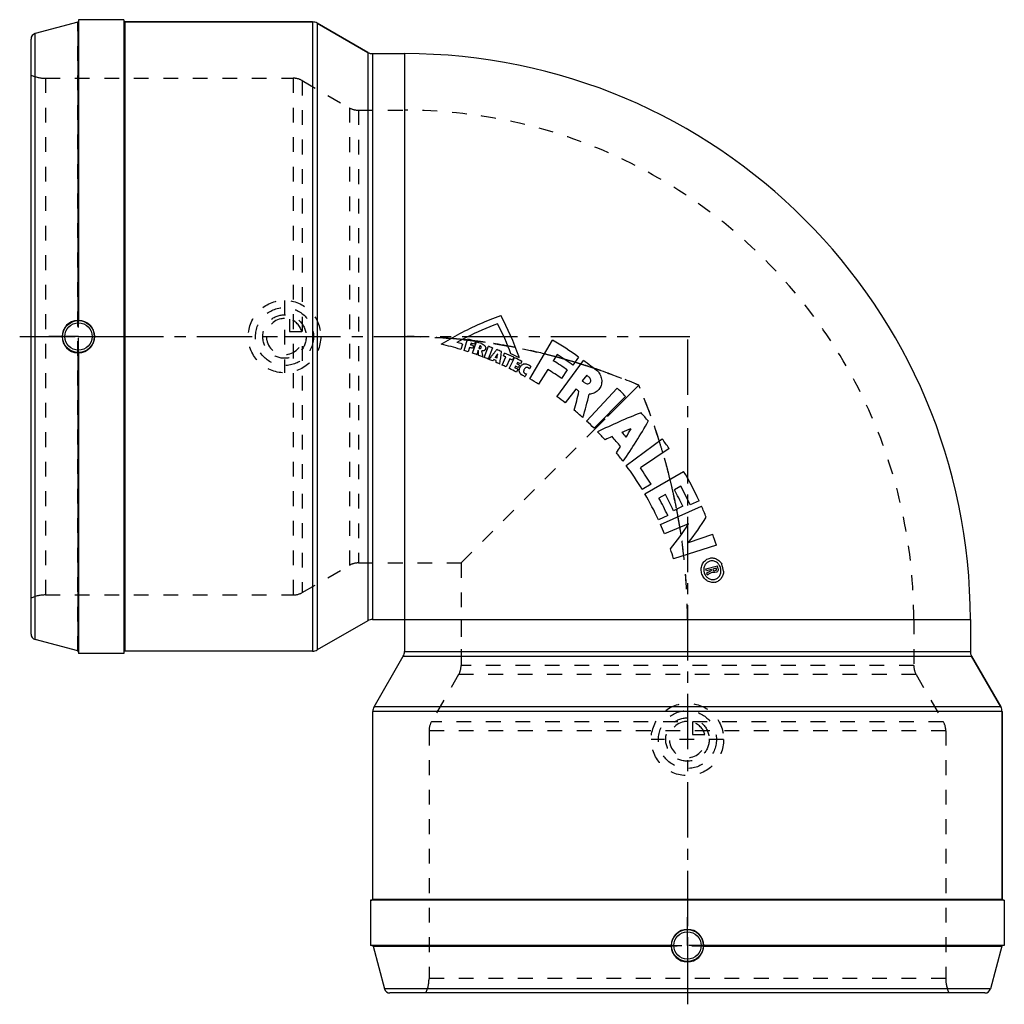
# Model space of a CAD drawing. Header units: millimetres. Extents: x 280 to 715, y 280 to 715.
import ezdxf

# ---------------------------------------------------------------- set-up
doc = ezdxf.new("R2010")
doc.units = ezdxf.units.MM
doc.header["$LTSCALE"] = 65.185185
doc.linetypes.add('CENTER', pattern=[0.6, 0.375, -0.075, 0.075, -0.075])
doc.linetypes.add('HIDDEN', pattern=[0.2, 0.1, -0.1])
for name, color, linetype in [('ACHSE_S', 7, 'CONTINUOUS'), ('KOERPER', 7, 'CONTINUOUS'), ('KONST.EL_MIT_GEO', 7, 'CONTINUOUS'), ('KURVEN', 7, 'CONTINUOUS')]:
    doc.layers.add(name, color=color, linetype=linetype)

msp = doc.modelspace()

# ---------------------------------------------------------------- linework, layer by layer
at = {"layer": 'ACHSE_S', "color": 2, "linetype": 'CENTER'}
for p, q in [((280, 575), (576.03, 575)), ((575, 573.65), (575, 280))]:
    msp.add_line(p, q, dxfattribs=at)
at = {"layer": 'KOERPER', "color": 7, "linetype": 'Continuous'}
for p, q in [((305.63, 713.9), (305.63, 582.17)), ((306, 715), (306, 582.12)), ((326, 715), (306, 715)), ((326, 715), (326, 435)), ((409.43, 714), (326.5, 714)), ((433.82, 700.54), (411.43, 713.46)), ((435.82, 700), (450, 700)), ((450, 700), (450, 435.82)), ((305.63, 567.83), (305.63, 436.1)), ((306, 567.88), (306, 435)), ((433.82, 449.46), (411.43, 436.54)), ((435.82, 450), (700, 450)), ((700, 450), (700, 435.82)), ((326, 435), (306, 435)), ((409.43, 436), (326.5, 436)), ((436.54, 411.43), (449.46, 433.82)), ((713.46, 411.43), (700.54, 433.82)), ((436, 326.5), (436, 409.43)), ((714, 326.5), (714, 409.43)), ((715, 326), (435, 326)), ((435, 326), (435, 306)), ((715, 326), (715, 306)), ((567.88, 306), (435, 306)), ((436.1, 305.63), (567.83, 305.63)), ((715, 306), (582.12, 306)), ((582.17, 305.63), (713.9, 305.63))]:
    msp.add_line(p, q, dxfattribs=at)
at = {"layer": 'KOERPER', "color": 8, "linetype": 'HIDDEN'}
for p, q in [((429.65, 675), (450, 675)), ((306, 567.88), (306, 582.12)), ((450.46, 575), (450, 575)), ((477.82, 573.45), (477.72, 573.46)), ((478.37, 573.39), (477.82, 573.45)), ((481.31, 573.04), (481.05, 573.07)), ((481.85, 572.97), (481.31, 573.04)), ((485.82, 572.43), (485.33, 572.5)), ((516.83, 566.07), (516.43, 566.17)), ((517.16, 565.98), (516.83, 566.07)), ((525.31, 563.66), (524.85, 563.79)), ((528.48, 562.68), (527.88, 562.87)), ((553.55, 553.55), (475, 475)), ((548.13, 548.13), (553.55, 553.55)), ((547.48, 547.48), (548.13, 548.13)), ((534.11, 534.11), (547.48, 547.48)), ((562.4, 529.37), (562.56, 528.87)), ((570.17, 499.16), (570.25, 498.74)), ((570.25, 498.74), (570.32, 498.36)), ((429.65, 475), (475, 475)), ((475, 475), (475, 429.65)), ((575, 450), (575, 450.46)), ((675, 450), (675, 429.65)), ((582.12, 306), (567.88, 306))]:
    msp.add_line(p, q, dxfattribs=at)
at = {"layer": 'KOERPER', "color": 2, "linetype": 'CENTER'}
for p, q in [((306, 575), (292.87, 575)), ((306, 575), (319.13, 575)), ((575, 306), (575, 318.53)), ((575, 306), (575, 293.47))]:
    msp.add_line(p, q, dxfattribs=at)
at = {"layer": 'KOERPER', "color": 7, "linetype": 'Continuous'}
for centre, radius, start, end in [((450, 450), 250, 0, 90), ((305.9, 575), 7.17, 92.1973, 267.7993), ((305.99, 574.99), 7.12, 270.041, 89.956), ((575.01, 305.99), 7.12, 0.041, 179.956), ((575, 305.9), 7.17, 182.1973, 357.7993)]:
    msp.add_arc(centre, radius, start, end, dxfattribs=at)
at = {"layer": 'KOERPER', "color": 8, "linetype": 'HIDDEN'}
for centre, radius, start, end in [((450, 450), 225, 0, 90), ((449.96, 323.67), 251.33, 85.3088, 89.8843), ((449.84, 322.2), 252.8, 84.6753, 85.3094), ((449.76, 321.39), 253.62, 84.1649, 84.6754), ((449.69, 320.67), 254.34, 83.6718, 84.165), ((449.6, 319.83), 255.19, 83.1016, 83.5256), ((449.55, 319.41), 255.61, 82.92, 83.1016), ((449.43, 318.54), 256.49, 82.2328, 82.7393), ((449.33, 317.75), 257.29, 81.9566, 82.2329), ((448.91, 314.97), 260.1, 79.641, 81.8422), ((448.29, 311.48), 263.64, 78.9009, 79.6438), ((447.27, 306.46), 268.77, 76.1064, 78.8935), ((445.79, 300.36), 275.04, 75.1174, 76.1126), ((444.75, 296.47), 279.07, 74.2236, 74.9624), ((443.85, 293.29), 282.37, 73.3311, 74.2233), ((442.8, 289.77), 286.05, 72.6976, 73.2357), ((441.49, 285.6), 290.41, 71.5162, 72.5712), ((440.27, 281.93), 294.28, 71.0232, 71.5174), ((439.67, 280.18), 296.14, 70.8417, 71.0235), ((436.19, 270.48), 306.44, 67.4817, 70.8231), ((274.48, 437.75), 302.15, 17.6533, 22.5372), ((290.04, 442.89), 285.76, 16.4342, 17.5104), ((297.31, 445), 278.19, 13.9217, 16.4399), ((303.68, 446.61), 271.62, 12.8815, 13.9151), ((305.72, 447.08), 269.53, 12.6426, 12.8804), ((308.38, 447.67), 266.8, 11.127, 12.6446), ((311.73, 448.34), 263.39, 10.3115, 10.9482), ((313.91, 448.73), 261.17, 9.2319, 10.3121), ((315.83, 449.05), 259.23, 8.5062, 9.2313), ((318.48, 449.43), 256.54, 6.4553, 8.5082), ((323.15, 449.94), 251.85, 0.1042, 6.4602)]:
    msp.add_arc(centre, radius, start, end, dxfattribs=at)
for points, knots in [([(306, 582.15), (306, 582.16), (305.95, 582.16), (305.89, 582.17), (305.77, 582.17), (305.68, 582.17), (305.63, 582.17)], [0, 0, 0, 0, 0.074532, 0.280746, 0.600763, 1, 1, 1, 1]), ([(450.4, 575), (468.05, 574.97), (503.43, 571.11), (537.26, 560.3), (553.55, 553.55)], [0, 0, 0, 0, 0.500164, 1, 1, 1, 1]), ([(575, 450.46), (574.97, 468.1), (571.1, 503.46), (560.3, 537.27), (553.55, 553.55)], [0, 0, 0, 0, 0.500164, 1, 1, 1, 1]), ([(567.85, 306), (567.84, 306), (567.84, 305.95), (567.83, 305.89), (567.83, 305.77), (567.83, 305.68), (567.83, 305.63)], [0, 0, 0, 0, 0.074548, 0.28078, 0.600779, 1, 1, 1, 1])]:
    msp.add_open_spline(points, degree=3, knots=knots, dxfattribs=at)
at = {"layer": 'KOERPER', "color": 7, "linetype": 'Continuous'}
for points, knots in [([(305.63, 567.83), (305.68, 567.83), (305.77, 567.83), (305.89, 567.83), (305.95, 567.84), (306, 567.84), (306, 567.85)], [0, 0, 0, 0, 0.399237, 0.719254, 0.925468, 1, 1, 1, 1]), ([(582.17, 305.63), (582.17, 305.68), (582.17, 305.77), (582.17, 305.89), (582.16, 305.95), (582.16, 306), (582.15, 306)], [0, 0, 0, 0, 0.399221, 0.71922, 0.925452, 1, 1, 1, 1])]:
    msp.add_open_spline(points, degree=3, knots=knots, dxfattribs=at)
at = {"layer": 'KONST.EL_MIT_GEO', "color": 7, "linetype": 'Continuous'}
for p, q in [((305.63, 713.9), (286.85, 708.87)), ((326.5, 714), (326.5, 436)), ((326.5, 714), (409.43, 714)), ((409.43, 714), (409.43, 436)), ((411.43, 713.46), (411.43, 436.54)), ((411.43, 713.46), (433.82, 700.54)), ((285, 443.55), (285, 706.45)), ((286.85, 441.13), (286.85, 708.87)), ((433.82, 700.54), (433.82, 449.46)), ((435.82, 700), (435.82, 450)), ((435.82, 700), (450, 700)), ((475.57, 571.71), (474.85, 569.33)), ((476.3, 568.89), (477.87, 573.93)), ((478.77, 570.19), (478.15, 568.29)), ((479.4, 572.1), (479.16, 571.37)), ((480.45, 570.94), (480.05, 569.76)), ((480.08, 567.65), (481.79, 572.64)), ((481.29, 572.82), (480.87, 571.6)), ((483.33, 570.94), (482.91, 569.75)), ((483.41, 570.91), (483.33, 570.94)), ((485.15, 565.79), (487.06, 570.72)), ((488.94, 569.98), (486.97, 565.08)), ((505.36, 556.29), (515.33, 573.4)), ((482.61, 568.92), (481.92, 567)), ((493.13, 562.42), (494.77, 566.01)), ((493.69, 566.5), (494.24, 567.72)), ((496.32, 560.91), (498.65, 565.65)), ((498.26, 565.84), (497.67, 564.64)), ((517.45, 567.06), (515.75, 564.34)), ((526.93, 565.96), (524.44, 562.42)), ((496.6, 565.15), (494.9, 561.59)), ((499.03, 561.89), (498.7, 561.25)), ((499.89, 563.6), (499.59, 563)), ((500.83, 562.36), (500.26, 561.26)), ((501.86, 564.02), (501.27, 562.89)), ((505.84, 561.82), (505.22, 560.71)), ((517.38, 548.45), (529.03, 564.46)), ((500.05, 560.55), (499.42, 559.34)), ((503.97, 558.48), (503.32, 557.33)), ((513.35, 560.51), (509.24, 553.95)), ((521.92, 560.27), (519.33, 556.55)), ((530.5, 557.93), (528.53, 555.4)), ((525.75, 551.83), (521, 545.72)), ((530.47, 537.66), (543.95, 552.16)), ((547.68, 548.58), (533.73, 534.52)), ((547.93, 518.08), (563.87, 529.83)), ((566.87, 525.62), (554.29, 516.96)), ((556.24, 505.46), (573.34, 515.44)), ((558.95, 509.75), (555.08, 507.41)), ((565.26, 505.19), (562.44, 503.66)), ((572.06, 508.87), (569.24, 507.35)), ((580.14, 502.47), (576.22, 500.64)), ((566.3, 496), (562.2, 494.09)), ((563.14, 492.02), (581.21, 500.12)), ((572.96, 500.02), (568.87, 498.08)), ((575.53, 492.2), (564.93, 487.86)), ((575.54, 484), (586.16, 487.73)), ((587.8, 482.83), (568.92, 476.86)), ((583.16, 472.34), (588.27, 473.65)), ((585.55, 472.1), (583.36, 471.55)), ((584.51, 471.09), (584.97, 471.33)), ((587.75, 472.64), (586.29, 472.28)), ((586.85, 471.55), (587.59, 471.73)), ((587.79, 470.91), (587.05, 470.74)), ((435.82, 450), (450, 450)), ((450, 450), (450, 435.82)), ((700, 450), (700, 435.82)), ((305.63, 436.1), (286.85, 441.13)), ((450, 435.82), (700, 435.82)), ((449.46, 433.82), (700.54, 433.82)), ((700.54, 433.82), (713.46, 411.43)), ((714, 409.43), (436, 409.43)), ((713.46, 411.43), (436.54, 411.43)), ((714, 409.43), (714, 326.5)), ((436, 326.5), (714, 326.5)), ((436.1, 305.63), (441.13, 286.85)), ((713.9, 305.63), (708.87, 286.85)), ((708.87, 286.85), (441.13, 286.85)), ((706.45, 285), (443.55, 285))]:
    msp.add_line(p, q, dxfattribs=at)
at = {"layer": 'KONST.EL_MIT_GEO', "color": 8, "linetype": 'HIDDEN'}
for p, q in [((305.63, 436.1), (305.63, 713.9)), ((326, 714.5), (326, 435.5)), ((306, 435.63), (306, 713.04)), ((291.33, 689.15), (291.33, 460.85)), ((291.33, 689.15), (400.86, 689.15)), ((400.86, 689.15), (400.86, 460.85)), ((404.86, 688.08), (404.86, 461.92)), ((404.86, 688.08), (425.65, 676.07)), ((425.65, 676.07), (425.65, 473.93)), ((429.65, 675), (429.65, 475)), ((429.65, 675), (450, 675)), ((429.65, 475), (450, 475)), ((404.86, 461.92), (425.65, 473.93)), ((291.33, 460.85), (400.86, 460.85)), ((475, 450), (475, 429.65)), ((675, 450), (675, 429.65)), ((675, 429.65), (475, 429.65)), ((473.93, 425.65), (461.92, 404.86)), ((676.07, 425.65), (473.93, 425.65)), ((676.07, 425.65), (688.08, 404.86)), ((688.08, 404.86), (461.92, 404.86)), ((689.15, 400.86), (460.85, 400.86)), ((460.85, 400.86), (460.85, 291.33)), ((689.15, 400.86), (689.15, 291.33)), ((714.5, 326), (435.5, 326)), ((435.63, 306), (713.04, 306)), ((713.9, 305.63), (436.1, 305.63)), ((689.15, 291.33), (460.85, 291.33))]:
    msp.add_line(p, q, dxfattribs=at)
at = {"layer": 'KONST.EL_MIT_GEO', "color": 7, "linetype": 'Continuous'}
for centre, radius in [((306, 575), 7.05), ((306, 575), 6.05), ((575, 306), 7.05), ((575, 306), 6.05)]:
    msp.add_circle(centre, radius, dxfattribs=at)
at = {"layer": 'KONST.EL_MIT_GEO', "color": 8, "linetype": 'HIDDEN'}
for centre, radius, start, end in [((305.5, 714.38), 0.5, 285, 360), ((326.5, 714.5), 0.5, 180, 189.997), ((291.33, 704.15), 15, 245.0487, 270), ((400.86, 681.15), 8, 60, 90), ((429.65, 683), 8, 240, 270), ((429.65, 467), 8, 90, 120), ((400.86, 468.85), 8, 270, 300), ((291.33, 445.85), 15, 90, 114.9513), ((305.5, 435.62), 0.5, 0, 75), ((326.5, 435.5), 0.5, 169.9996, 180), ((467, 429.65), 8, 330, 360), ((683, 429.65), 8, 180, 210), ((468.85, 400.86), 8, 150, 180), ((681.15, 400.86), 8, 0, 30), ((435.5, 326.5), 0.5, 270, 280.0003), ((445.85, 291.33), 15, 335.0487, 360), ((704.15, 291.33), 15, 180, 204.9513)]:
    msp.add_arc(centre, radius, start, end, dxfattribs=at)
at = {"layer": 'KONST.EL_MIT_GEO', "color": 7, "linetype": 'Continuous'}
for centre, radius, start, end in [((326.5, 714.5), 0.5, 189.997, 270), ((409.43, 710), 4, 60, 90), ((287.5, 706.45), 2.5, 105, 180), ((435.82, 704), 4, 240, 270), ((365.86, 518.04), 143.03, 19.7249, 27.6249), ((540.73, 449.01), 140.7, 110.6299, 116.7087), ((364.18, 516.36), 142.34, 21.014, 26.8672), ((538.68, 453.08), 136.14, 116.9594, 118.7703), ((539.31, 451.86), 137.51, 116.7165, 116.9621), ((434.26, 434.26), 141.04, 73.2727, 76.8906), ((434.26, 434.26), 143.53, 73.2727, 74.2745), ((434.26, 434.26), 146.32, 71.2531, 72.6595), ((434.26, 434.26), 143.03, 71.3289, 71.8678), ((434.26, 434.26), 144.27, 71.3289, 71.8678), ((434.26, 434.26), 145.04, 71.2531, 71.8678), ((434.26, 434.26), 146.32, 70.1306, 71.043), ((434.26, 434.26), 146.32, 68.055, 68.8487), ((434.26, 434.26), 161.04, 54.8684, 59.7741), ((434.26, 434.26), 141.04, 71.8678, 72.6595), ((434.26, 434.26), 141.04, 70.2493, 71.043), ((289.33, 555.86), 193.73, 3.208, 3.8671), ((434.26, 434.26), 141.04, 69.051, 69.8914), ((327.12, 539.21), 159.82, 9.6418, 10.6187), ((434.26, 434.26), 141.04, 68.055, 68.8487), ((694.26, 401.69), 263.59, 141.3344, 141.7329), ((694.6, 401.41), 264.04, 141.0689, 141.3345), ((694.85, 401.21), 264.35, 140.8034, 141.0689), ((695.11, 401), 264.7, 140.538, 140.8034), ((799.86, 355.12), 374.61, 145.4771, 145.7823), ((434.26, 434.26), 142.88, 66.6817, 66.9968), ((434.26, 434.26), 146.32, 66.3938, 67.2867), ((132.42, 640.54), 366.17, 348.1692, 348.4818), ((229.98, 600.18), 264.8, 351.9021, 353.0936), ((434.26, 434.26), 144.98, 65.3297, 65.8005), ((434.26, 434.26), 146.32, 64.0634, 65.8005), ((434.26, 434.26), 147.2, 63.1456, 64.7499), ((434.26, 434.26), 146.32, 62.4819, 63.8922), ((370.51, 519.8), 138.06, 19.3712, 19.6918), ((434.26, 434.26), 156.71, 54.8684, 57.9344), ((434.26, 434.26), 141.04, 67.1349, 67.9092), ((807.82, 351.88), 383.01, 146.2128, 146.3313), ((434.26, 434.26), 141.81, 66.6058, 67.0746), ((116.68, 647.53), 383.01, 347.3492, 347.4676), ((434.26, 434.26), 141.04, 65.7733, 66.5455), ((434.26, 434.26), 141.04, 64.5341, 65.3297), ((434.26, 434.26), 144.98, 64.0634, 64.5341), ((434.26, 434.26), 142.4, 62.4819, 63.0946), ((434.26, 434.26), 143.13, 62.5422, 63.0946), ((434.26, 434.26), 144.36, 62.5422, 63.0946), ((434.26, 434.26), 145.04, 62.4819, 63.0946), ((504.39, 559.74), 3.77, 154.2724, 158.7995), ((504.89, 559.5), 4.32, 152.2866, 154.3202), ((503.33, 560.38), 2.57, 104.7805, 110.0994), ((502.19, 557.88), 5.37, 52.2214, 53.6744), ((502.3, 558.02), 5.19, 47.104, 52.2403), ((434.26, 434.26), 153.5, 55.175, 57.9344), ((434.26, 434.26), 161.04, 50.969, 53.9486), ((434.26, 434.26), 141.04, 62.4819, 63.8922), ((503.13, 560.12), 2.45, 169.7734, 176.0585), ((503.81, 560.54), 3.24, 223.2852, 226.7191), ((434.26, 434.26), 141.04, 60.8183, 61.4822), ((503.95, 560.72), 3.45, 254.4689, 259.4335), ((504.07, 560.01), 1.53, 263.0846, 266.2645), ((434.26, 434.26), 148.97, 55.175, 57.9344), ((434.26, 434.26), 156.71, 51.6, 52.109), ((434.26, 434.26), 141.24, 57.9344, 59.7741), ((434.26, 434.26), 153.5, 51.6, 52.109), ((434.26, 434.26), 141.24, 52.109, 53.9486), ((346.05, 590.26), 185.24, 345.0518, 347.7058), ((434.26, 434.26), 148.97, 51.4804, 52.109), ((351.64, 593.29), 185.23, 343.0209, 346.323), ((434.26, 434.26), 161.04, 45.2257, 47.0654), ((434.26, 434.26), 141.24, 47.9852, 50.015), ((643.02, 314.7), 243.33, 111.3295, 116.2665), ((434.26, 434.26), 161.04, 39.9386, 41.6923), ((434.26, 434.26), 141.24, 45.2257, 47.0654), ((346.99, 657.8), 242.59, 325.3569, 330.309), ((434.26, 434.26), 141.24, 42.3716, 44.3059), ((637.64, 310.59), 240.22, 113.5421, 114.3475), ((434.26, 434.26), 144.44, 39.6827, 41.9482), ((638.68, 308.12), 242.9, 111.3954, 112.4077), ((434.26, 434.26), 148.97, 40.2805, 41.3505), ((339.22, 654.87), 242.9, 329.2233, 330.2356), ((341.51, 653.47), 240.22, 327.2835, 328.0889), ((434.26, 434.26), 161.04, 34.5656, 36.4052), ((434.26, 434.26), 141.24, 37.325, 39.2593), ((434.26, 434.26), 141.24, 31.193, 36.4052), ((434.26, 434.26), 145.76, 31.193, 34.5656), ((434.26, 434.26), 161.04, 25.0609, 30.2732), ((434.26, 434.26), 141.24, 25.0609, 30.2732), ((434.26, 434.26), 148.97, 25.3675, 28.4335), ((434.26, 434.26), 153.5, 25.3675, 28.4335), ((434.26, 434.26), 156.71, 25.0609, 28.4335), ((434.26, 434.26), 145.76, 25.0609, 28.4335), ((434.26, 434.26), 161.04, 22.2507, 24.1411), ((434.26, 434.26), 141.24, 22.3015, 24.1411), ((443.44, 579.99), 158.6, 321.4542, 326.3925), ((445.49, 582.09), 162.9, 322.9745, 327.781), ((434.26, 434.26), 161.04, 17.554, 19.3936), ((434.26, 434.26), 141.24, 17.554, 19.3936), ((585.3, 471.66), 4.49, 36.0244, 42.4285), ((585.16, 471.55), 4.67, 29.6915, 36.0491), ((434.26, 434.26), 161.04, 13.3159, 14.4546), ((434.26, 434.26), 153.69, 14.0403, 14.3469), ((429.37, 769.85), 336.63, 297.2646, 297.4409), ((434.26, 434.26), 153.69, 13.3691, 13.6831), ((431.17, 769.95), 336.73, 296.9506, 297.1958), ((429.22, 770.14), 336.97, 297.529, 297.6611), ((431.05, 770.18), 336.98, 297.1958, 297.3917), ((434.26, 434.26), 155.95, 13.887, 14.0403), ((586.85, 471.88), 1.17, 230.0297, 236.0131), ((434.26, 434.26), 156.71, 13.887, 14.0403), ((434.26, 434.26), 158.22, 13.887, 14.0403), ((587.51, 471.96), 1.09, 300.2225, 306.5007), ((434.26, 434.26), 158.97, 13.887, 14.3469), ((585.18, 471.56), 4.64, 17.1785, 29.7161), ((586.78, 471.98), 4.56, 215.5224, 216.5657), ((586.28, 470.88), 4.51, 282.1777, 299.7323), ((435.82, 446), 4, 90, 120), ((287.5, 443.55), 2.5, 180, 255), ((326.5, 435.5), 0.5, 90, 169.9996), ((409.43, 440), 4, 270, 300), ((446, 435.82), 4, 330, 360), ((704, 435.82), 4, 180, 210), ((440, 409.43), 4, 150, 180), ((710, 409.43), 4, 0, 30), ((435.5, 326.5), 0.5, 280.0003, 360), ((714.5, 326.5), 0.5, 180, 270), ((435.62, 305.5), 0.5, 15, 90), ((714.38, 305.5), 0.5, 90, 165), ((443.55, 287.5), 2.5, 195, 270), ((706.45, 287.5), 2.5, 270, 345)]:
    msp.add_arc(centre, radius, start, end, dxfattribs=at)
for points, knots in [([(466.25, 571.62), (468.95, 573.3), (474.54, 576.51), (483.33, 580.76), (489.45, 583.22), (492.59, 584.36)], [0, 0, 0, 0, 0.325502, 0.658782, 1, 1, 1, 1]), ([(483.74, 570.72), (483.7, 570.76), (483.6, 570.83), (483.48, 570.89), (483.41, 570.91)], [0, 0, 0, 0, 0.414608, 1, 1, 1, 1]), ([(483.52, 569.7), (483.57, 569.72), (483.66, 569.77), (483.78, 569.9), (483.83, 570.02), (483.86, 570.08), (483.86, 570.08)], [0, 0, 0, 0, 0.285159, 0.599663, 0.993066, 1, 1, 1, 1]), ([(483.85, 570.58), (483.83, 570.63), (483.79, 570.68), (483.75, 570.72), (483.74, 570.72)], [0, 0, 0, 0, 0.874302, 1, 1, 1, 1]), ([(483.91, 570.38), (483.91, 570.4), (483.9, 570.47), (483.87, 570.54), (483.85, 570.58)], [0, 0, 0, 0, 0.309138, 1, 1, 1, 1]), ([(483.86, 570.08), (483.88, 570.15), (483.91, 570.24), (483.91, 570.34), (483.91, 570.38)], [0, 0, 0, 0, 0.67009, 1, 1, 1, 1]), ([(483.99, 571.87), (484.24, 571.78), (484.67, 571.59), (485.21, 571.23), (485.48, 570.95), (485.58, 570.81)], [0, 0, 0, 0, 0.403569, 0.729764, 1, 1, 1, 1]), ([(485.58, 570.81), (485.68, 570.68), (485.84, 570.39), (485.92, 569.91), (485.85, 569.61), (485.8, 569.46)], [0, 0, 0, 0, 0.358433, 0.668758, 1, 1, 1, 1]), ([(482.91, 569.75), (482.99, 569.73), (483.14, 569.68), (483.35, 569.66), (483.47, 569.68), (483.52, 569.7)], [0, 0, 0, 0, 0.417421, 0.741318, 1, 1, 1, 1]), ([(485.23, 568.83), (485.14, 568.79), (484.94, 568.71), (484.6, 568.65), (484.34, 568.65), (484.21, 568.66)], [0, 0, 0, 0, 0.277411, 0.604937, 1, 1, 1, 1]), ([(485.8, 569.46), (485.76, 569.37), (485.67, 569.19), (485.47, 568.98), (485.32, 568.87), (485.23, 568.83)], [0, 0, 0, 0, 0.349678, 0.669238, 1, 1, 1, 1]), ([(501.49, 562.14), (501.5, 562.14), (501.6, 562.26), (501.72, 562.37), (501.84, 562.46)], [0, 0, 0, 0, 0.047499, 1, 1, 1, 1]), ([(501.84, 562.46), (501.9, 562.5), (502.1, 562.63), (502.31, 562.73), (502.45, 562.79)], [0, 0, 0, 0, 0.344547, 1, 1, 1, 1]), ([(502.68, 562.86), (502.9, 562.92), (503.38, 562.98), (504.13, 562.87), (504.62, 562.67), (504.86, 562.53)], [0, 0, 0, 0, 0.312843, 0.631475, 1, 1, 1, 1]), ([(503.67, 561.32), (503.58, 561.28), (503.38, 561.17), (503.11, 560.89), (502.96, 560.65), (502.88, 560.51)], [0, 0, 0, 0, 0.267749, 0.592052, 1, 1, 1, 1]), ([(504.32, 561.35), (504.31, 561.35), (504.2, 561.38), (503.98, 561.4), (503.77, 561.36), (503.67, 561.32)], [0, 0, 0, 0, 0.050579, 0.537118, 1, 1, 1, 1]), ([(504.95, 561), (504.9, 561.04), (504.8, 561.11), (504.7, 561.18), (504.65, 561.21)], [0, 0, 0, 0, 0.517541, 1, 1, 1, 1]), ([(504.86, 562.53), (504.95, 562.48), (505.12, 562.38), (505.29, 562.26), (505.37, 562.2)], [0, 0, 0, 0, 0.505092, 1, 1, 1, 1]), ([(500.9, 559.16), (500.84, 559.28), (500.75, 559.53), (500.68, 559.91), (500.68, 560.16), (500.68, 560.29)], [0, 0, 0, 0, 0.349583, 0.67621, 1, 1, 1, 1]), ([(500.72, 560.56), (500.72, 560.59), (500.76, 560.77), (500.81, 560.95), (500.87, 561.09), (500.87, 561.1)], [0, 0, 0, 0, 0.191897, 0.940058, 1, 1, 1, 1]), ([(501.11, 558.76), (501.09, 558.79), (501.01, 558.92), (500.95, 559.05), (500.9, 559.16)], [0, 0, 0, 0, 0.245253, 1, 1, 1, 1]), ([(501.46, 558.32), (501.38, 558.4), (501.26, 558.55), (501.15, 558.7), (501.11, 558.76)], [0, 0, 0, 0, 0.605634, 1, 1, 1, 1]), ([(502.88, 560.51), (502.81, 560.38), (502.7, 560.13), (502.62, 559.77), (502.62, 559.54), (502.64, 559.44)], [0, 0, 0, 0, 0.403237, 0.727392, 1, 1, 1, 1]), ([(502.64, 559.44), (502.66, 559.34), (502.73, 559.15), (502.93, 558.89), (503.11, 558.76), (503.22, 558.71)], [0, 0, 0, 0, 0.312964, 0.628065, 1, 1, 1, 1]), ([(503.22, 558.71), (503.27, 558.67), (503.39, 558.62), (503.52, 558.57), (503.58, 558.55)], [0, 0, 0, 0, 0.506047, 1, 1, 1, 1]), ([(503.58, 558.55), (503.64, 558.54), (503.74, 558.51), (503.84, 558.5), (503.88, 558.49)], [0, 0, 0, 0, 0.631924, 1, 1, 1, 1]), ([(505.22, 560.71), (505.18, 560.77), (505.09, 560.86), (504.99, 560.95), (504.95, 561)], [0, 0, 0, 0, 0.510196, 1, 1, 1, 1]), ([(529.61, 554.56), (529.81, 554.4), (530.28, 554.16), (531.05, 554.12), (531.74, 554.43), (532.23, 554.99), (532.37, 555.75), (532.15, 556.5), (531.81, 556.91), (531.6, 557.07)], [0, 0, 0, 0, 0.147778, 0.291613, 0.429654, 0.565062, 0.703914, 0.849397, 1, 1, 1, 1]), ([(535.67, 559.35), (536.16, 558.73), (536.92, 557.36), (537.29, 555.08), (536.83, 552.89), (535.58, 551.09), (533.76, 549.88), (532.34, 549.54), (531.61, 549.49)], [0, 0, 0, 0, 0.178881, 0.35012, 0.514139, 0.674619, 0.835798, 1, 1, 1, 1]), ([(587.24, 466.47), (586.61, 466.34), (585.27, 466.36), (583.42, 467.18), (581.99, 468.67), (581.13, 470.57), (581, 472.65), (581.58, 474.63), (582.61, 475.93), (583.39, 476.48), (583.65, 476.62)], [0, 0, 0, 0, 0.129224, 0.26161, 0.39754, 0.535565, 0.67359, 0.809521, 0.941907, 1, 1, 1, 1]), ([(584.96, 475.82), (584.49, 475.69), (583.58, 475.2), (582.94, 474.39), (582.7, 473.93), (582.69, 473.92)], [0, 0, 0, 0, 0.488388, 0.989322, 1, 1, 1, 1]), ([(584.63, 477.03), (585.13, 477.18), (586.21, 477.28), (587.81, 476.86), (589.21, 475.88), (589.92, 474.97), (590.2, 474.46)], [0, 0, 0, 0, 0.237878, 0.481668, 0.735641, 1, 1, 1, 1]), ([(588.62, 474.68), (588.39, 474.93), (587.75, 475.49), (586.48, 476), (585.44, 475.95), (584.96, 475.82)], [0, 0, 0, 0, 0.247379, 0.630133, 1, 1, 1, 1]), ([(582.69, 473.92), (582.46, 473.47), (582.17, 472.45), (582.26, 470.85), (582.72, 469.83), (583.05, 469.36), (583.07, 469.34)], [0, 0, 0, 0, 0.317803, 0.648151, 0.978499, 1, 1, 1, 1]), ([(587.05, 470.74), (586.94, 470.71), (586.71, 470.7), (586.42, 470.77), (586.25, 470.86), (586.19, 470.91)], [0, 0, 0, 0, 0.370485, 0.747615, 1, 1, 1, 1]), ([(586.39, 471.87), (586.4, 471.8), (586.45, 471.71), (586.53, 471.65), (586.55, 471.63)], [0, 0, 0, 0, 0.731872, 1, 1, 1, 1]), ([(586.55, 471.63), (586.58, 471.6), (586.64, 471.57), (586.71, 471.55), (586.73, 471.55)], [0, 0, 0, 0, 0.635835, 1, 1, 1, 1]), ([(586.97, 467.7), (587.45, 467.81), (588.39, 468.25), (589.42, 469.46), (589.89, 471.03), (589.81, 472.23), (589.64, 472.85), (589.62, 472.93)], [0, 0, 0, 0, 0.226233, 0.460348, 0.706231, 0.960603, 1, 1, 1, 1]), ([(587.59, 471.73), (587.65, 471.75), (587.77, 471.83), (587.87, 472.02), (587.87, 472.16), (587.85, 472.23)], [0, 0, 0, 0, 0.316845, 0.649389, 1, 1, 1, 1]), ([(588.59, 472.41), (588.64, 472.2), (588.64, 471.76), (588.41, 471.31), (588.21, 471.12), (588.16, 471.09)], [0, 0, 0, 0, 0.448577, 0.875097, 1, 1, 1, 1]), ([(590.97, 471.35), (590.95, 470.77), (590.75, 469.63), (589.97, 468.11), (589.1, 467.31), (588.58, 467), (588.52, 466.97)], [0, 0, 0, 0, 0.33388, 0.654642, 0.962544, 1, 1, 1, 1]), ([(583.12, 469.27), (583.39, 468.9), (584.09, 468.21), (585.46, 467.61), (586.49, 467.6), (586.97, 467.7)], [0, 0, 0, 0, 0.314787, 0.661738, 1, 1, 1, 1])]:
    msp.add_open_spline(points, degree=3, knots=knots, dxfattribs=at)
for points in [[(501.06, 561.51), (501.18, 561.74), (501.32, 561.95), (501.49, 562.14)], [(504.65, 561.21), (504.55, 561.27), (504.44, 561.31), (504.32, 561.35)], [(583.65, 476.62), (583.96, 476.8), (584.29, 476.94), (584.63, 477.03)], [(586.73, 471.55), (586.77, 471.54), (586.81, 471.54), (586.85, 471.55)], [(588.06, 471.02), (587.97, 470.97), (587.88, 470.93), (587.79, 470.91)]]:
    msp.add_open_spline(points, degree=3, dxfattribs=at)
at = {"layer": 'KURVEN', "color": 8, "linetype": 'HIDDEN'}
for p, q in [((397, 591), (397, 559)), ((399.2, 582.69), (399.2, 577.2)), ((387.4, 575), (405, 575)), ((399.2, 577.2), (404.69, 577.2)), ((575, 406.6), (575, 397)), ((577.2, 404.69), (577.2, 399.2)), ((591, 397), (559, 397)), ((577.2, 399.2), (582.69, 399.2))]:
    msp.add_line(p, q, dxfattribs=at)
for centre, radius in [((397, 575), 16), ((397, 575), 12.8), ((397, 575), 9.6), ((575, 397), 16), ((575, 397), 12.8), ((575, 397), 9.6)]:
    msp.add_circle(centre, radius, dxfattribs=at)
for centre, start, end in [((397, 575), 90, 360), ((397, 575), 15.962, 74.038), ((575, 397), 90, 360), ((575, 397), 15.962, 74.038)]:
    msp.add_arc(centre, 8, start, end, dxfattribs=at)

doc.saveas('drawing.dxf')
